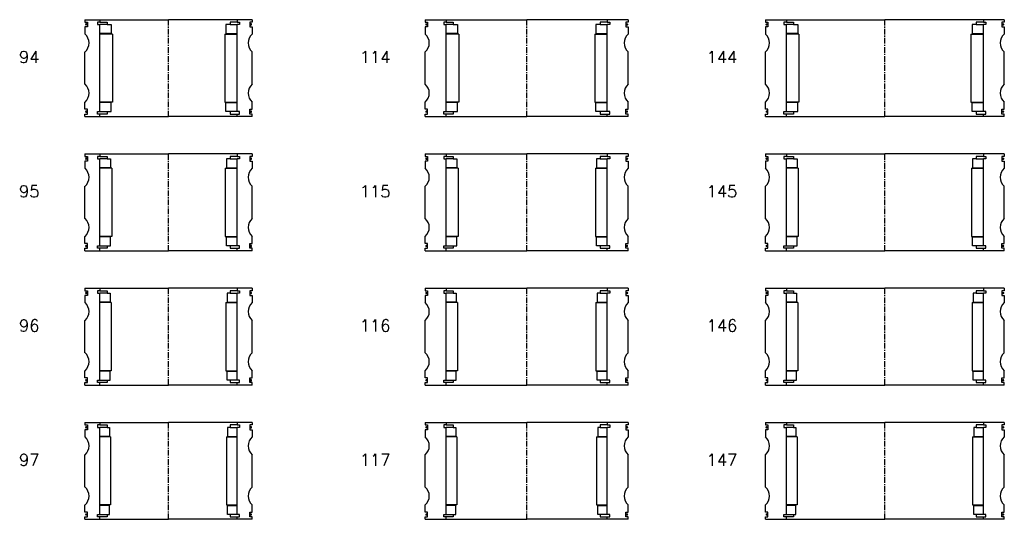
# Model space of a CAD drawing. Extents: x -2018 to 705, y -3434 to 10376.
# Tile 14 of 50: x -125 to 700, y -958 to -540. Entities that reach past the tile are written whole.
import ezdxf

# ---------------------------------------------------------------- set-up
doc = ezdxf.new("R2010")
doc.units = 0
doc.header["$LTSCALE"] = 0.15
doc.linetypes.add('CENTER', pattern=[50.8, 31.75, -6.35, 6.35, -6.35])
doc.layers.get('0').update_dxf_attribs({"linetype": 'CONTINUOUS'})
doc.layers.add('CENTER', color=9, linetype='CENTER')
doc.styles.add('ROMANS', font='romans')

# ---------------------------------------------------------------- blocks, each defined once
blk = doc.blocks.new('6S147210B')
for p, q in [((-100, 40.5), (-82.5, 40.5)), ((-100, 40.5), (-100, 38.5)), ((-100, 38.5), (-98, 38.5)), ((-98, 34.5), (-100, 34.5)), ((-100, 34.5), (-100, 28.5)), ((-98, 38.5), (-98, 34.5)), ((-82.5, 38.5), (-84.5, 38.5)), ((-84.5, 38.5), (-84.5, 36.5)), ((-84.5, 36.5), (-82.5, 36.5)), ((-82.5, 40.5), (0, 40.5)), ((-82.5, 40.5), (-82.5, 38.5)), ((-82.5, 38.5), (-76.5, 38.5)), ((-82.5, -36.5), (-82.5, 36.5)), ((-76.5, 36.5), (-82.5, 36.5)), ((-76.5, 38.5), (-76.5, 36.5)), ((-76.5, 36.5), (-74.5, 36.5)), ((-74.5, 36.5), (-74.5, 29)), ((82.5, 40.5), (0, 40.5)), ((76.5, 36.5), (74.5, 36.5)), ((74.5, 36.5), (74.5, 29)), ((82.5, 38.5), (76.5, 38.5)), ((76.5, 38.5), (76.5, 36.5)), ((76.5, 36.5), (82.5, 36.5)), ((82.5, 40.5), (82.5, 38.5)), ((100, 40.5), (82.5, 40.5)), ((82.5, 38.5), (84.5, 38.5)), ((84.5, 36.5), (82.5, 36.5)), ((82.5, -36.5), (82.5, 36.5)), ((84.5, 38.5), (84.5, 36.5)), ((100, 38.5), (98, 38.5)), ((98, 38.5), (98, 34.5)), ((98, 34.5), (100, 34.5)), ((100, 40.5), (100, 38.5)), ((100, 34.5), (100, 28.5)), ((-74.5, 29), (-82.5, 29)), ((-73.5, 28.5), (-82.5, 28.5)), ((-73.5, 28.5), (-73.5, -28.5)), ((73.5, 28.5), (73.5, -28.5)), ((73.5, 28.5), (82.5, 28.5)), ((74.5, 29), (82.5, 29)), ((-100, -13.5), (-100, 13.5)), ((100, -13.5), (100, 13.5)), ((-100, -34.5), (-100, -28.5)), ((-73.5, -28.5), (-82.5, -28.5)), ((-74.5, -29), (-82.5, -29)), ((-74.5, -36.5), (-74.5, -29)), ((73.5, -28.5), (82.5, -28.5)), ((74.5, -36.5), (74.5, -29)), ((74.5, -29), (82.5, -29)), ((100, -34.5), (100, -28.5)), ((-98, -34.5), (-100, -34.5)), ((-100, -40.5), (-100, -38.5)), ((-100, -38.5), (-98, -38.5)), ((-100, -40.5), (-82.5, -40.5)), ((-98, -38.5), (-98, -34.5)), ((-84.5, -38.5), (-84.5, -36.5)), ((-84.5, -36.5), (-82.5, -36.5)), ((-82.5, -38.5), (-84.5, -38.5)), ((-82.5, -36.5), (-76.5, -36.5)), ((-82.5, -40.5), (-82.5, -38.5)), ((-76.5, -38.5), (-82.5, -38.5)), ((-82.5, -40.5), (0, -40.5)), ((-76.5, -36.5), (-76.5, -38.5)), ((-76.5, -36.5), (-74.5, -36.5)), ((82.5, -40.5), (0, -40.5)), ((76.5, -36.5), (74.5, -36.5)), ((82.5, -36.5), (76.5, -36.5)), ((76.5, -36.5), (76.5, -38.5)), ((76.5, -38.5), (82.5, -38.5)), ((84.5, -36.5), (82.5, -36.5)), ((82.5, -40.5), (82.5, -38.5)), ((82.5, -38.5), (84.5, -38.5)), ((100, -40.5), (82.5, -40.5)), ((84.5, -38.5), (84.5, -36.5)), ((98, -38.5), (98, -34.5)), ((98, -34.5), (100, -34.5)), ((100, -38.5), (98, -38.5)), ((100, -40.5), (100, -38.5))]:
    blk.add_line(p, q)
at = {"const_width": 0.95}
for points in [[(-98.51, 36.54, -1), (-99.56, 36.54, -1)], [(98.51, 36.54, 1), (99.56, 36.54, 1)], [(-98.45, -36.52, -1), (-99.5, -36.52, -1)], [(98.45, -36.52, 1), (99.5, -36.52, 1)]]:
    blk.add_lwpolyline(points, format="xyb", close=True, dxfattribs=at)
for centre, start, end in [((-106.61, 21), 311.40962, 48.59038), ((106.61, 21), 131.40962, 228.59038), ((-106.61, -21), 311.40962, 48.59038), ((106.61, -21), 131.40962, 228.59038)]:
    blk.add_arc(centre, 10, start, end)
at = {"layer": 'CENTER'}
blk.add_line((0, -40.5), (0, 40.5), dxfattribs=at)
blk = doc.blocks.new('6S146210B')
for p, q in [((-100, 40.5), (-82.5, 40.5)), ((-100, 40.5), (-100, 38.5)), ((-100, 38.5), (-98, 38.5)), ((-98, 34.5), (-100, 34.5)), ((-100, 34.5), (-100, 28.5)), ((-98, 38.5), (-98, 34.5)), ((-82.5, 38.5), (-84.5, 38.5)), ((-84.5, 38.5), (-84.5, 36.5)), ((-84.5, 36.5), (-82.5, 36.5)), ((-82.5, 40.5), (0, 40.5)), ((-82.5, 40.5), (-82.5, 38.5)), ((-82.5, 38.5), (-76.5, 38.5)), ((-82.5, -36.5), (-82.5, 36.5)), ((-76.5, 36.5), (-82.5, 36.5)), ((-76.5, 38.5), (-76.5, 36.5)), ((-76.5, 36.5), (-74, 36.5)), ((-74, 36.5), (-74, 29)), ((82.5, 40.5), (0, 40.5)), ((76.5, 36.5), (74, 36.5)), ((74, 36.5), (74, 29)), ((82.5, 38.5), (76.5, 38.5)), ((76.5, 38.5), (76.5, 36.5)), ((76.5, 36.5), (82.5, 36.5)), ((82.5, 40.5), (82.5, 38.5)), ((100, 40.5), (82.5, 40.5)), ((82.5, 38.5), (84.5, 38.5)), ((84.5, 36.5), (82.5, 36.5)), ((82.5, -36.5), (82.5, 36.5)), ((84.5, 38.5), (84.5, 36.5)), ((100, 38.5), (98, 38.5)), ((98, 38.5), (98, 34.5)), ((98, 34.5), (100, 34.5)), ((100, 40.5), (100, 38.5)), ((100, 34.5), (100, 28.5)), ((-74, 29), (-82.5, 29)), ((-73, 28.5), (-82.5, 28.5)), ((-73, 28.5), (-73, -28.5)), ((73, 28.5), (73, -28.5)), ((73, 28.5), (82.5, 28.5)), ((74, 29), (82.5, 29)), ((-100, -13.5), (-100, 13.5)), ((100, -13.5), (100, 13.5)), ((-100, -34.5), (-100, -28.5)), ((-73, -28.5), (-82.5, -28.5)), ((-74, -29), (-82.5, -29)), ((-74, -36.5), (-74, -29)), ((73, -28.5), (82.5, -28.5)), ((74, -36.5), (74, -29)), ((74, -29), (82.5, -29)), ((100, -34.5), (100, -28.5)), ((-98, -34.5), (-100, -34.5)), ((-100, -40.5), (-100, -38.5)), ((-100, -38.5), (-98, -38.5)), ((-100, -40.5), (-82.5, -40.5)), ((-98, -38.5), (-98, -34.5)), ((-84.5, -38.5), (-84.5, -36.5)), ((-84.5, -36.5), (-82.5, -36.5)), ((-82.5, -38.5), (-84.5, -38.5)), ((-82.5, -36.5), (-76.5, -36.5)), ((-82.5, -40.5), (-82.5, -38.5)), ((-76.5, -38.5), (-82.5, -38.5)), ((-82.5, -40.5), (0, -40.5)), ((-76.5, -36.5), (-76.5, -38.5)), ((-76.5, -36.5), (-74, -36.5)), ((82.5, -40.5), (0, -40.5)), ((76.5, -36.5), (74, -36.5)), ((82.5, -36.5), (76.5, -36.5)), ((76.5, -36.5), (76.5, -38.5)), ((76.5, -38.5), (82.5, -38.5)), ((84.5, -36.5), (82.5, -36.5)), ((82.5, -40.5), (82.5, -38.5)), ((82.5, -38.5), (84.5, -38.5)), ((100, -40.5), (82.5, -40.5)), ((84.5, -38.5), (84.5, -36.5)), ((98, -38.5), (98, -34.5)), ((98, -34.5), (100, -34.5)), ((100, -38.5), (98, -38.5)), ((100, -40.5), (100, -38.5))]:
    blk.add_line(p, q)
at = {"const_width": 0.95}
for points in [[(-98.51, 36.54, -1), (-99.56, 36.54, -1)], [(98.51, 36.54, 1), (99.56, 36.54, 1)], [(-98.45, -36.52, -1), (-99.5, -36.52, -1)], [(98.45, -36.52, 1), (99.5, -36.52, 1)]]:
    blk.add_lwpolyline(points, format="xyb", close=True, dxfattribs=at)
for centre, start, end in [((-106.61, 21), 311.40962, 48.59038), ((106.61, 21), 131.40962, 228.59038), ((-106.61, -21), 311.40962, 48.59038), ((106.61, -21), 131.40962, 228.59038)]:
    blk.add_arc(centre, 10, start, end)
at = {"layer": 'CENTER'}
blk.add_line((0, -40.5), (0, 40.5), dxfattribs=at)
blk = doc.blocks.new('6S145210B')
for p, q in [((-100, 40.5), (-82.5, 40.5)), ((-100, 40.5), (-100, 38.5)), ((-100, 38.5), (-98, 38.5)), ((-98, 34.5), (-100, 34.5)), ((-100, 34.5), (-100, 28.5)), ((-98, 38.5), (-98, 34.5)), ((-82.5, 38.5), (-84.5, 38.5)), ((-84.5, 38.5), (-84.5, 36.5)), ((-84.5, 36.5), (-82.5, 36.5)), ((-82.5, 40.5), (0, 40.5)), ((-82.5, 40.5), (-82.5, 38.5)), ((-82.5, 38.5), (-76.5, 38.5)), ((-82.5, -36.5), (-82.5, 36.5)), ((-76.5, 36.5), (-82.5, 36.5)), ((-76.5, 38.5), (-76.5, 36.5)), ((-76.5, 36.5), (-73.5, 36.5)), ((-73.5, 36.5), (-73.5, 29)), ((82.5, 40.5), (0, 40.5)), ((76.5, 36.5), (73.5, 36.5)), ((73.5, 36.5), (73.5, 29)), ((82.5, 38.5), (76.5, 38.5)), ((76.5, 38.5), (76.5, 36.5)), ((76.5, 36.5), (82.5, 36.5)), ((82.5, 40.5), (82.5, 38.5)), ((100, 40.5), (82.5, 40.5)), ((82.5, 38.5), (84.5, 38.5)), ((84.5, 36.5), (82.5, 36.5)), ((82.5, -36.5), (82.5, 36.5)), ((84.5, 38.5), (84.5, 36.5)), ((100, 38.5), (98, 38.5)), ((98, 38.5), (98, 34.5)), ((98, 34.5), (100, 34.5)), ((100, 40.5), (100, 38.5)), ((100, 34.5), (100, 28.5)), ((-73.5, 29), (-82.5, 29)), ((-72.5, 28.5), (-82.5, 28.5)), ((-72.5, 28.5), (-72.5, -28.5)), ((72.5, 28.5), (72.5, -28.5)), ((72.5, 28.5), (82.5, 28.5)), ((73.5, 29), (82.5, 29)), ((-100, -13.5), (-100, 13.5)), ((100, -13.5), (100, 13.5)), ((-100, -34.5), (-100, -28.5)), ((-72.5, -28.5), (-82.5, -28.5)), ((-73.5, -29), (-82.5, -29)), ((-73.5, -36.5), (-73.5, -29)), ((72.5, -28.5), (82.5, -28.5)), ((73.5, -36.5), (73.5, -29)), ((73.5, -29), (82.5, -29)), ((100, -34.5), (100, -28.5)), ((-98, -34.5), (-100, -34.5)), ((-100, -40.5), (-100, -38.5)), ((-100, -38.5), (-98, -38.5)), ((-100, -40.5), (-82.5, -40.5)), ((-98, -38.5), (-98, -34.5)), ((-84.5, -38.5), (-84.5, -36.5)), ((-84.5, -36.5), (-82.5, -36.5)), ((-82.5, -38.5), (-84.5, -38.5)), ((-82.5, -36.5), (-76.5, -36.5)), ((-82.5, -40.5), (-82.5, -38.5)), ((-76.5, -38.5), (-82.5, -38.5)), ((-82.5, -40.5), (0, -40.5)), ((-76.5, -36.5), (-76.5, -38.5)), ((-76.5, -36.5), (-73.5, -36.5)), ((82.5, -40.5), (0, -40.5)), ((76.5, -36.5), (73.5, -36.5)), ((82.5, -36.5), (76.5, -36.5)), ((76.5, -36.5), (76.5, -38.5)), ((76.5, -38.5), (82.5, -38.5)), ((84.5, -36.5), (82.5, -36.5)), ((82.5, -40.5), (82.5, -38.5)), ((82.5, -38.5), (84.5, -38.5)), ((100, -40.5), (82.5, -40.5)), ((84.5, -38.5), (84.5, -36.5)), ((98, -38.5), (98, -34.5)), ((98, -34.5), (100, -34.5)), ((100, -38.5), (98, -38.5)), ((100, -40.5), (100, -38.5))]:
    blk.add_line(p, q)
at = {"const_width": 0.95}
for points in [[(-98.51, 36.54, -1), (-99.56, 36.54, -1)], [(98.51, 36.54, 1), (99.56, 36.54, 1)], [(-98.45, -36.52, -1), (-99.5, -36.52, -1)], [(98.45, -36.52, 1), (99.5, -36.52, 1)]]:
    blk.add_lwpolyline(points, format="xyb", close=True, dxfattribs=at)
for centre, start, end in [((-106.61, 21), 311.40962, 48.59038), ((106.61, 21), 131.40962, 228.59038), ((-106.61, -21), 311.40962, 48.59038), ((106.61, -21), 131.40962, 228.59038)]:
    blk.add_arc(centre, 10, start, end)
at = {"layer": 'CENTER'}
blk.add_line((0, -40.5), (0, 40.5), dxfattribs=at)
blk = doc.blocks.new('6S144210B')
for p, q in [((-100, 40.5), (-82.5, 40.5)), ((-100, 40.5), (-100, 38.5)), ((-100, 38.5), (-98, 38.5)), ((-98, 34.5), (-100, 34.5)), ((-100, 34.5), (-100, 28.5)), ((-98, 38.5), (-98, 34.5)), ((-82.5, 38.5), (-84.5, 38.5)), ((-84.5, 38.5), (-84.5, 36.5)), ((-84.5, 36.5), (-82.5, 36.5)), ((-82.5, 40.5), (0, 40.5)), ((-82.5, 40.5), (-82.5, 38.5)), ((-82.5, 38.5), (-76.5, 38.5)), ((-82.5, -36.5), (-82.5, 36.5)), ((-76.5, 36.5), (-82.5, 36.5)), ((-76.5, 38.5), (-76.5, 36.5)), ((-76.5, 36.5), (-73, 36.5)), ((-73, 36.5), (-73, 29)), ((82.5, 40.5), (0, 40.5)), ((76.5, 36.5), (73, 36.5)), ((73, 36.5), (73, 29)), ((82.5, 38.5), (76.5, 38.5)), ((76.5, 38.5), (76.5, 36.5)), ((76.5, 36.5), (82.5, 36.5)), ((82.5, 40.5), (82.5, 38.5)), ((100, 40.5), (82.5, 40.5)), ((82.5, 38.5), (84.5, 38.5)), ((84.5, 36.5), (82.5, 36.5)), ((82.5, -36.5), (82.5, 36.5)), ((84.5, 38.5), (84.5, 36.5)), ((100, 38.5), (98, 38.5)), ((98, 38.5), (98, 34.5)), ((98, 34.5), (100, 34.5)), ((100, 40.5), (100, 38.5)), ((100, 34.5), (100, 28.5)), ((-73, 29), (-82.5, 29)), ((-72, 28.5), (-82.5, 28.5)), ((-72, 28.5), (-72, -28.5)), ((72, 28.5), (72, -28.5)), ((72, 28.5), (82.5, 28.5)), ((73, 29), (82.5, 29)), ((-100, -13.5), (-100, 13.5)), ((100, -13.5), (100, 13.5)), ((-100, -34.5), (-100, -28.5)), ((-72, -28.5), (-82.5, -28.5)), ((-73, -29), (-82.5, -29)), ((-73, -36.5), (-73, -29)), ((72, -28.5), (82.5, -28.5)), ((73, -36.5), (73, -29)), ((73, -29), (82.5, -29)), ((100, -34.5), (100, -28.5)), ((-98, -34.5), (-100, -34.5)), ((-100, -40.5), (-100, -38.5)), ((-100, -38.5), (-98, -38.5)), ((-100, -40.5), (-82.5, -40.5)), ((-98, -38.5), (-98, -34.5)), ((-84.5, -38.5), (-84.5, -36.5)), ((-84.5, -36.5), (-82.5, -36.5)), ((-82.5, -38.5), (-84.5, -38.5)), ((-82.5, -36.5), (-76.5, -36.5)), ((-82.5, -40.5), (-82.5, -38.5)), ((-76.5, -38.5), (-82.5, -38.5)), ((-82.5, -40.5), (0, -40.5)), ((-76.5, -36.5), (-76.5, -38.5)), ((-76.5, -36.5), (-73, -36.5)), ((82.5, -40.5), (0, -40.5)), ((76.5, -36.5), (73, -36.5)), ((82.5, -36.5), (76.5, -36.5)), ((76.5, -36.5), (76.5, -38.5)), ((76.5, -38.5), (82.5, -38.5)), ((84.5, -36.5), (82.5, -36.5)), ((82.5, -40.5), (82.5, -38.5)), ((82.5, -38.5), (84.5, -38.5)), ((100, -40.5), (82.5, -40.5)), ((84.5, -38.5), (84.5, -36.5)), ((98, -38.5), (98, -34.5)), ((98, -34.5), (100, -34.5)), ((100, -38.5), (98, -38.5)), ((100, -40.5), (100, -38.5))]:
    blk.add_line(p, q)
at = {"const_width": 0.95}
for points in [[(-98.51, 36.54, -1), (-99.56, 36.54, -1)], [(98.51, 36.54, 1), (99.56, 36.54, 1)], [(-98.45, -36.52, -1), (-99.5, -36.52, -1)], [(98.45, -36.52, 1), (99.5, -36.52, 1)]]:
    blk.add_lwpolyline(points, format="xyb", close=True, dxfattribs=at)
for centre, start, end in [((-106.61, 21), 311.40962, 48.59038), ((106.61, 21), 131.40962, 228.59038), ((-106.61, -21), 311.40962, 48.59038), ((106.61, -21), 131.40962, 228.59038)]:
    blk.add_arc(centre, 10, start, end)
at = {"layer": 'CENTER'}
blk.add_line((0, -40.5), (0, 40.5), dxfattribs=at)
blk = doc.blocks.new('6S117180B')
for p, q in [((-85, 40.5), (-67.5, 40.5)), ((-85, 40.5), (-85, 38.5)), ((-85, 38.5), (-83, 38.5)), ((-83, 34.5), (-85, 34.5)), ((-85, 34.5), (-85, 28.5)), ((-83, 38.5), (-83, 34.5)), ((-67.5, 38.5), (-69.5, 38.5)), ((-69.5, 38.5), (-69.5, 36.5)), ((-69.5, 36.5), (-67.5, 36.5)), ((-67.5, 40.5), (0, 40.5)), ((-67.5, 40.5), (-67.5, 38.5)), ((-67.5, 38.5), (-61.5, 38.5)), ((-67.5, -36.5), (-67.5, 36.5)), ((-61.5, 36.5), (-67.5, 36.5)), ((-61.5, 38.5), (-61.5, 36.5)), ((-61.5, 36.5), (-59.5, 36.5)), ((-59.5, 36.5), (-59.5, 29)), ((67.5, 40.5), (0, 40.5)), ((61.5, 36.5), (59.5, 36.5)), ((59.5, 36.5), (59.5, 29)), ((67.5, 38.5), (61.5, 38.5)), ((61.5, 38.5), (61.5, 36.5)), ((61.5, 36.5), (67.5, 36.5)), ((67.5, 40.5), (67.5, 38.5)), ((85, 40.5), (67.5, 40.5)), ((67.5, 38.5), (69.5, 38.5)), ((69.5, 36.5), (67.5, 36.5)), ((67.5, -36.5), (67.5, 36.5)), ((69.5, 38.5), (69.5, 36.5)), ((85, 38.5), (83, 38.5)), ((83, 38.5), (83, 34.5)), ((83, 34.5), (85, 34.5)), ((85, 40.5), (85, 38.5)), ((85, 34.5), (85, 28.5)), ((-59.5, 29), (-67.5, 29)), ((-58.5, 28.5), (-67.5, 28.5)), ((-58.5, 28.5), (-58.5, -28.5)), ((58.5, 28.5), (58.5, -28.5)), ((58.5, 28.5), (67.5, 28.5)), ((59.5, 29), (67.5, 29)), ((-85, -13.5), (-85, 13.5)), ((85, -13.5), (85, 13.5)), ((-85, -34.5), (-85, -28.5)), ((-58.5, -28.5), (-67.5, -28.5)), ((-59.5, -29), (-67.5, -29)), ((-59.5, -36.5), (-59.5, -29)), ((58.5, -28.5), (67.5, -28.5)), ((59.5, -36.5), (59.5, -29)), ((59.5, -29), (67.5, -29)), ((85, -34.5), (85, -28.5)), ((-83, -34.5), (-85, -34.5)), ((-85, -40.5), (-85, -38.5)), ((-85, -38.5), (-83, -38.5)), ((-85, -40.5), (-67.5, -40.5)), ((-83, -38.5), (-83, -34.5)), ((-69.5, -38.5), (-69.5, -36.5)), ((-69.5, -36.5), (-67.5, -36.5)), ((-67.5, -38.5), (-69.5, -38.5)), ((-67.5, -36.5), (-61.5, -36.5)), ((-67.5, -40.5), (-67.5, -38.5)), ((-61.5, -38.5), (-67.5, -38.5)), ((-67.5, -40.5), (0, -40.5)), ((-61.5, -36.5), (-61.5, -38.5)), ((-61.5, -36.5), (-59.5, -36.5)), ((67.5, -40.5), (0, -40.5)), ((61.5, -36.5), (59.5, -36.5)), ((67.5, -36.5), (61.5, -36.5)), ((61.5, -36.5), (61.5, -38.5)), ((61.5, -38.5), (67.5, -38.5)), ((69.5, -36.5), (67.5, -36.5)), ((67.5, -40.5), (67.5, -38.5)), ((67.5, -38.5), (69.5, -38.5)), ((85, -40.5), (67.5, -40.5)), ((69.5, -38.5), (69.5, -36.5)), ((83, -38.5), (83, -34.5)), ((83, -34.5), (85, -34.5)), ((85, -38.5), (83, -38.5)), ((85, -40.5), (85, -38.5))]:
    blk.add_line(p, q)
at = {"const_width": 0.95}
for points in [[(-83.51, 36.54, -1), (-84.56, 36.54, -1)], [(83.51, 36.54, 1), (84.56, 36.54, 1)], [(-83.45, -36.52, -1), (-84.5, -36.52, -1)], [(83.45, -36.52, 1), (84.5, -36.52, 1)]]:
    blk.add_lwpolyline(points, format="xyb", close=True, dxfattribs=at)
for centre, start, end in [((-91.61, 21), 311.40962, 48.59038), ((91.61, 21), 131.40962, 228.59038), ((-91.61, -21), 311.40962, 48.59038), ((91.61, -21), 131.40962, 228.59038)]:
    blk.add_arc(centre, 10, start, end)
at = {"layer": 'CENTER'}
blk.add_line((0, -40.5), (0, 40.5), dxfattribs=at)
blk = doc.blocks.new('6S116180B')
for p, q in [((-85, 40.5), (-67.5, 40.5)), ((-85, 40.5), (-85, 38.5)), ((-85, 38.5), (-83, 38.5)), ((-83, 34.5), (-85, 34.5)), ((-85, 34.5), (-85, 28.5)), ((-83, 38.5), (-83, 34.5)), ((-67.5, 38.5), (-69.5, 38.5)), ((-69.5, 38.5), (-69.5, 36.5)), ((-69.5, 36.5), (-67.5, 36.5)), ((-67.5, 40.5), (0, 40.5)), ((-67.5, 40.5), (-67.5, 38.5)), ((-67.5, 38.5), (-61.5, 38.5)), ((-67.5, -36.5), (-67.5, 36.5)), ((-61.5, 36.5), (-67.5, 36.5)), ((-61.5, 38.5), (-61.5, 36.5)), ((-61.5, 36.5), (-59, 36.5)), ((-59, 36.5), (-59, 29)), ((67.5, 40.5), (0, 40.5)), ((61.5, 36.5), (59, 36.5)), ((59, 36.5), (59, 29)), ((67.5, 38.5), (61.5, 38.5)), ((61.5, 38.5), (61.5, 36.5)), ((61.5, 36.5), (67.5, 36.5)), ((67.5, 40.5), (67.5, 38.5)), ((85, 40.5), (67.5, 40.5)), ((67.5, 38.5), (69.5, 38.5)), ((69.5, 36.5), (67.5, 36.5)), ((67.5, -36.5), (67.5, 36.5)), ((69.5, 38.5), (69.5, 36.5)), ((85, 38.5), (83, 38.5)), ((83, 38.5), (83, 34.5)), ((83, 34.5), (85, 34.5)), ((85, 40.5), (85, 38.5)), ((85, 34.5), (85, 28.5)), ((-59, 29), (-67.5, 29)), ((-58, 28.5), (-67.5, 28.5)), ((-58, 28.5), (-58, -28.5)), ((58, 28.5), (58, -28.5)), ((58, 28.5), (67.5, 28.5)), ((59, 29), (67.5, 29)), ((-85, -13.5), (-85, 13.5)), ((85, -13.5), (85, 13.5)), ((-85, -34.5), (-85, -28.5)), ((-58, -28.5), (-67.5, -28.5)), ((-59, -29), (-67.5, -29)), ((-59, -36.5), (-59, -29)), ((58, -28.5), (67.5, -28.5)), ((59, -36.5), (59, -29)), ((59, -29), (67.5, -29)), ((85, -34.5), (85, -28.5)), ((-83, -34.5), (-85, -34.5)), ((-85, -40.5), (-85, -38.5)), ((-85, -38.5), (-83, -38.5)), ((-85, -40.5), (-67.5, -40.5)), ((-83, -38.5), (-83, -34.5)), ((-69.5, -38.5), (-69.5, -36.5)), ((-69.5, -36.5), (-67.5, -36.5)), ((-67.5, -38.5), (-69.5, -38.5)), ((-67.5, -36.5), (-61.5, -36.5)), ((-67.5, -40.5), (-67.5, -38.5)), ((-61.5, -38.5), (-67.5, -38.5)), ((-67.5, -40.5), (0, -40.5)), ((-61.5, -36.5), (-61.5, -38.5)), ((-61.5, -36.5), (-59, -36.5)), ((67.5, -40.5), (0, -40.5)), ((61.5, -36.5), (59, -36.5)), ((67.5, -36.5), (61.5, -36.5)), ((61.5, -36.5), (61.5, -38.5)), ((61.5, -38.5), (67.5, -38.5)), ((69.5, -36.5), (67.5, -36.5)), ((67.5, -40.5), (67.5, -38.5)), ((67.5, -38.5), (69.5, -38.5)), ((85, -40.5), (67.5, -40.5)), ((69.5, -38.5), (69.5, -36.5)), ((83, -38.5), (83, -34.5)), ((83, -34.5), (85, -34.5)), ((85, -38.5), (83, -38.5)), ((85, -40.5), (85, -38.5))]:
    blk.add_line(p, q)
at = {"const_width": 0.95}
for points in [[(-83.51, 36.54, -1), (-84.56, 36.54, -1)], [(83.51, 36.54, 1), (84.56, 36.54, 1)], [(-83.45, -36.52, -1), (-84.5, -36.52, -1)], [(83.45, -36.52, 1), (84.5, -36.52, 1)]]:
    blk.add_lwpolyline(points, format="xyb", close=True, dxfattribs=at)
for centre, start, end in [((-91.61, 21), 311.40962, 48.59038), ((91.61, 21), 131.40962, 228.59038), ((-91.61, -21), 311.40962, 48.59038), ((91.61, -21), 131.40962, 228.59038)]:
    blk.add_arc(centre, 10, start, end)
at = {"layer": 'CENTER'}
blk.add_line((0, -40.5), (0, 40.5), dxfattribs=at)
blk = doc.blocks.new('6S115180B')
for p, q in [((-85, 40.5), (-67.5, 40.5)), ((-85, 40.5), (-85, 38.5)), ((-85, 38.5), (-83, 38.5)), ((-83, 34.5), (-85, 34.5)), ((-85, 34.5), (-85, 28.5)), ((-83, 38.5), (-83, 34.5)), ((-67.5, 38.5), (-69.5, 38.5)), ((-69.5, 38.5), (-69.5, 36.5)), ((-69.5, 36.5), (-67.5, 36.5)), ((-67.5, 40.5), (0, 40.5)), ((-67.5, 40.5), (-67.5, 38.5)), ((-67.5, 38.5), (-61.5, 38.5)), ((-67.5, -36.5), (-67.5, 36.5)), ((-61.5, 36.5), (-67.5, 36.5)), ((-61.5, 38.5), (-61.5, 36.5)), ((-61.5, 36.5), (-58.5, 36.5)), ((-58.5, 36.5), (-58.5, 29)), ((67.5, 40.5), (0, 40.5)), ((61.5, 36.5), (58.5, 36.5)), ((58.5, 36.5), (58.5, 29)), ((67.5, 38.5), (61.5, 38.5)), ((61.5, 38.5), (61.5, 36.5)), ((61.5, 36.5), (67.5, 36.5)), ((67.5, 40.5), (67.5, 38.5)), ((85, 40.5), (67.5, 40.5)), ((67.5, 38.5), (69.5, 38.5)), ((69.5, 36.5), (67.5, 36.5)), ((67.5, -36.5), (67.5, 36.5)), ((69.5, 38.5), (69.5, 36.5)), ((85, 38.5), (83, 38.5)), ((83, 38.5), (83, 34.5)), ((83, 34.5), (85, 34.5)), ((85, 40.5), (85, 38.5)), ((85, 34.5), (85, 28.5)), ((-58.5, 29), (-67.5, 29)), ((-57.5, 28.5), (-67.5, 28.5)), ((-57.5, 28.5), (-57.5, -28.5)), ((57.5, 28.5), (57.5, -28.5)), ((57.5, 28.5), (67.5, 28.5)), ((58.5, 29), (67.5, 29)), ((-85, -13.5), (-85, 13.5)), ((85, -13.5), (85, 13.5)), ((-85, -34.5), (-85, -28.5)), ((-57.5, -28.5), (-67.5, -28.5)), ((-58.5, -29), (-67.5, -29)), ((-58.5, -36.5), (-58.5, -29)), ((57.5, -28.5), (67.5, -28.5)), ((58.5, -36.5), (58.5, -29)), ((58.5, -29), (67.5, -29)), ((85, -34.5), (85, -28.5)), ((-83, -34.5), (-85, -34.5)), ((-85, -40.5), (-85, -38.5)), ((-85, -38.5), (-83, -38.5)), ((-85, -40.5), (-67.5, -40.5)), ((-83, -38.5), (-83, -34.5)), ((-69.5, -38.5), (-69.5, -36.5)), ((-69.5, -36.5), (-67.5, -36.5)), ((-67.5, -38.5), (-69.5, -38.5)), ((-67.5, -36.5), (-61.5, -36.5)), ((-67.5, -40.5), (-67.5, -38.5)), ((-61.5, -38.5), (-67.5, -38.5)), ((-67.5, -40.5), (0, -40.5)), ((-61.5, -36.5), (-61.5, -38.5)), ((-61.5, -36.5), (-58.5, -36.5)), ((67.5, -40.5), (0, -40.5)), ((61.5, -36.5), (58.5, -36.5)), ((67.5, -36.5), (61.5, -36.5)), ((61.5, -36.5), (61.5, -38.5)), ((61.5, -38.5), (67.5, -38.5)), ((69.5, -36.5), (67.5, -36.5)), ((67.5, -40.5), (67.5, -38.5)), ((67.5, -38.5), (69.5, -38.5)), ((85, -40.5), (67.5, -40.5)), ((69.5, -38.5), (69.5, -36.5)), ((83, -38.5), (83, -34.5)), ((83, -34.5), (85, -34.5)), ((85, -38.5), (83, -38.5)), ((85, -40.5), (85, -38.5))]:
    blk.add_line(p, q)
at = {"const_width": 0.95}
for points in [[(-83.51, 36.54, -1), (-84.56, 36.54, -1)], [(83.51, 36.54, 1), (84.56, 36.54, 1)], [(-83.45, -36.52, -1), (-84.5, -36.52, -1)], [(83.45, -36.52, 1), (84.5, -36.52, 1)]]:
    blk.add_lwpolyline(points, format="xyb", close=True, dxfattribs=at)
for centre, start, end in [((-91.61, 21), 311.40962, 48.59038), ((91.61, 21), 131.40962, 228.59038), ((-91.61, -21), 311.40962, 48.59038), ((91.61, -21), 131.40962, 228.59038)]:
    blk.add_arc(centre, 10, start, end)
at = {"layer": 'CENTER'}
blk.add_line((0, -40.5), (0, 40.5), dxfattribs=at)
blk = doc.blocks.new('6S114180B')
for p, q in [((-85, 40.5), (-67.5, 40.5)), ((-85, 40.5), (-85, 38.5)), ((-85, 38.5), (-83, 38.5)), ((-83, 34.5), (-85, 34.5)), ((-85, 34.5), (-85, 28.5)), ((-83, 38.5), (-83, 34.5)), ((-67.5, 38.5), (-69.5, 38.5)), ((-69.5, 38.5), (-69.5, 36.5)), ((-69.5, 36.5), (-67.5, 36.5)), ((-67.5, 40.5), (0, 40.5)), ((-67.5, 40.5), (-67.5, 38.5)), ((-67.5, 38.5), (-61.5, 38.5)), ((-67.5, -36.5), (-67.5, 36.5)), ((-61.5, 36.5), (-67.5, 36.5)), ((-61.5, 38.5), (-61.5, 36.5)), ((-61.5, 36.5), (-58, 36.5)), ((-58, 36.5), (-58, 29)), ((67.5, 40.5), (0, 40.5)), ((61.5, 36.5), (58, 36.5)), ((58, 36.5), (58, 29)), ((67.5, 38.5), (61.5, 38.5)), ((61.5, 38.5), (61.5, 36.5)), ((61.5, 36.5), (67.5, 36.5)), ((67.5, 40.5), (67.5, 38.5)), ((85, 40.5), (67.5, 40.5)), ((67.5, 38.5), (69.5, 38.5)), ((69.5, 36.5), (67.5, 36.5)), ((67.5, -36.5), (67.5, 36.5)), ((69.5, 38.5), (69.5, 36.5)), ((85, 38.5), (83, 38.5)), ((83, 38.5), (83, 34.5)), ((83, 34.5), (85, 34.5)), ((85, 40.5), (85, 38.5)), ((85, 34.5), (85, 28.5)), ((-58, 29), (-67.5, 29)), ((-57, 28.5), (-67.5, 28.5)), ((-57, 28.5), (-57, -28.5)), ((57, 28.5), (57, -28.5)), ((57, 28.5), (67.5, 28.5)), ((58, 29), (67.5, 29)), ((-85, -13.5), (-85, 13.5)), ((85, -13.5), (85, 13.5)), ((-85, -34.5), (-85, -28.5)), ((-57, -28.5), (-67.5, -28.5)), ((-58, -29), (-67.5, -29)), ((-58, -36.5), (-58, -29)), ((57, -28.5), (67.5, -28.5)), ((58, -36.5), (58, -29)), ((58, -29), (67.5, -29)), ((85, -34.5), (85, -28.5)), ((-83, -34.5), (-85, -34.5)), ((-85, -40.5), (-85, -38.5)), ((-85, -38.5), (-83, -38.5)), ((-85, -40.5), (-67.5, -40.5)), ((-83, -38.5), (-83, -34.5)), ((-69.5, -38.5), (-69.5, -36.5)), ((-69.5, -36.5), (-67.5, -36.5)), ((-67.5, -38.5), (-69.5, -38.5)), ((-67.5, -36.5), (-61.5, -36.5)), ((-67.5, -40.5), (-67.5, -38.5)), ((-61.5, -38.5), (-67.5, -38.5)), ((-67.5, -40.5), (0, -40.5)), ((-61.5, -36.5), (-61.5, -38.5)), ((-61.5, -36.5), (-58, -36.5)), ((67.5, -40.5), (0, -40.5)), ((61.5, -36.5), (58, -36.5)), ((67.5, -36.5), (61.5, -36.5)), ((61.5, -36.5), (61.5, -38.5)), ((61.5, -38.5), (67.5, -38.5)), ((69.5, -36.5), (67.5, -36.5)), ((67.5, -40.5), (67.5, -38.5)), ((67.5, -38.5), (69.5, -38.5)), ((85, -40.5), (67.5, -40.5)), ((69.5, -38.5), (69.5, -36.5)), ((83, -38.5), (83, -34.5)), ((83, -34.5), (85, -34.5)), ((85, -38.5), (83, -38.5)), ((85, -40.5), (85, -38.5))]:
    blk.add_line(p, q)
at = {"const_width": 0.95}
for points in [[(-83.51, 36.54, -1), (-84.56, 36.54, -1)], [(83.51, 36.54, 1), (84.56, 36.54, 1)], [(-83.45, -36.52, -1), (-84.5, -36.52, -1)], [(83.45, -36.52, 1), (84.5, -36.52, 1)]]:
    blk.add_lwpolyline(points, format="xyb", close=True, dxfattribs=at)
for centre, start, end in [((-91.61, 21), 311.40962, 48.59038), ((91.61, 21), 131.40962, 228.59038), ((-91.61, -21), 311.40962, 48.59038), ((91.61, -21), 131.40962, 228.59038)]:
    blk.add_arc(centre, 10, start, end)
at = {"layer": 'CENTER'}
blk.add_line((0, -40.5), (0, 40.5), dxfattribs=at)
blk = doc.blocks.new('6S097150B')
for p, q in [((-70, 40.5), (-57.5, 40.5)), ((-70, 40.5), (-70, 38.5)), ((-70, 38.5), (-68, 38.5)), ((-68, 34.5), (-70, 34.5)), ((-70, 34.5), (-70, 28.5)), ((-68, 38.5), (-68, 34.5)), ((-57.5, 38.5), (-59.5, 38.5)), ((-59.5, 38.5), (-59.5, 36.5)), ((-59.5, 36.5), (-57.5, 36.5)), ((-57.5, 40.5), (0, 40.5)), ((-57.5, 40.5), (-57.5, 38.5)), ((-57.5, 38.5), (-51.5, 38.5)), ((-57.5, -36.5), (-57.5, 36.5)), ((-51.5, 36.5), (-57.5, 36.5)), ((-51.5, 38.5), (-51.5, 36.5)), ((-51.5, 36.5), (-49.5, 36.5)), ((-49.5, 36.5), (-49.5, 29)), ((57.5, 40.5), (0, 40.5)), ((51.5, 36.5), (49.5, 36.5)), ((49.5, 36.5), (49.5, 29)), ((57.5, 38.5), (51.5, 38.5)), ((51.5, 38.5), (51.5, 36.5)), ((51.5, 36.5), (57.5, 36.5)), ((57.5, 40.5), (57.5, 38.5)), ((70, 40.5), (57.5, 40.5)), ((57.5, 38.5), (59.5, 38.5)), ((59.5, 36.5), (57.5, 36.5)), ((57.5, -36.5), (57.5, 36.5)), ((59.5, 38.5), (59.5, 36.5)), ((70, 38.5), (68, 38.5)), ((68, 38.5), (68, 34.5)), ((68, 34.5), (70, 34.5)), ((70, 40.5), (70, 38.5)), ((70, 34.5), (70, 28.5)), ((-49.5, 29), (-57.5, 29)), ((-48.5, 28.5), (-57.5, 28.5)), ((-48.5, 28.5), (-48.5, -28.5)), ((48.5, 28.5), (48.5, -28.5)), ((48.5, 28.5), (57.5, 28.5)), ((49.5, 29), (57.5, 29)), ((-70, -13.5), (-70, 13.5)), ((70, -13.5), (70, 13.5)), ((-70, -34.5), (-70, -28.5)), ((-48.5, -28.5), (-57.5, -28.5)), ((-49.5, -29), (-57.5, -29)), ((-49.5, -36.5), (-49.5, -29)), ((48.5, -28.5), (57.5, -28.5)), ((49.5, -36.5), (49.5, -29)), ((49.5, -29), (57.5, -29)), ((70, -34.5), (70, -28.5)), ((-68, -34.5), (-70, -34.5)), ((-70, -40.5), (-70, -38.5)), ((-70, -38.5), (-68, -38.5)), ((-70, -40.5), (-57.5, -40.5)), ((-68, -38.5), (-68, -34.5)), ((-59.5, -38.5), (-59.5, -36.5)), ((-59.5, -36.5), (-57.5, -36.5)), ((-57.5, -38.5), (-59.5, -38.5)), ((-57.5, -36.5), (-51.5, -36.5)), ((-57.5, -40.5), (-57.5, -38.5)), ((-51.5, -38.5), (-57.5, -38.5)), ((-57.5, -40.5), (0, -40.5)), ((-51.5, -36.5), (-51.5, -38.5)), ((-51.5, -36.5), (-49.5, -36.5)), ((57.5, -40.5), (0, -40.5)), ((51.5, -36.5), (49.5, -36.5)), ((57.5, -36.5), (51.5, -36.5)), ((51.5, -36.5), (51.5, -38.5)), ((51.5, -38.5), (57.5, -38.5)), ((59.5, -36.5), (57.5, -36.5)), ((57.5, -40.5), (57.5, -38.5)), ((57.5, -38.5), (59.5, -38.5)), ((70, -40.5), (57.5, -40.5)), ((59.5, -38.5), (59.5, -36.5)), ((68, -38.5), (68, -34.5)), ((68, -34.5), (70, -34.5)), ((70, -38.5), (68, -38.5)), ((70, -40.5), (70, -38.5))]:
    blk.add_line(p, q)
for centre, radius, start, end in [((-69.04, 36.54), 0.525, 0, 180), ((-69.04, 36.54), 0.525, 180, 0), ((69.04, 36.54), 0.525, 0, 180), ((69.04, 36.54), 0.525, 180, 0), ((-76.61, 21), 10, 311.40962, 48.59038), ((76.61, 21), 10, 131.40962, 228.59038), ((-76.61, -21), 10, 311.40962, 48.59038), ((76.61, -21), 10, 131.40962, 228.59038), ((-68.98, -36.52), 0.525, 0, 180), ((-68.98, -36.52), 0.525, 180, 0), ((68.98, -36.52), 0.525, 0, 180), ((68.98, -36.52), 0.525, 180, 0)]:
    blk.add_arc(centre, radius, start, end)
at = {"layer": 'CENTER'}
blk.add_line((0, -40.5), (0, 40.5), dxfattribs=at)
blk = doc.blocks.new('6S096150B')
for p, q in [((-70, 40.5), (-57.5, 40.5)), ((-70, 40.5), (-70, 38.5)), ((-70, 38.5), (-68, 38.5)), ((-68, 34.5), (-70, 34.5)), ((-70, 34.5), (-70, 28.5)), ((-68, 38.5), (-68, 34.5)), ((-57.5, 38.5), (-59.5, 38.5)), ((-59.5, 38.5), (-59.5, 36.5)), ((-59.5, 36.5), (-57.5, 36.5)), ((-57.5, 40.5), (0, 40.5)), ((-57.5, 40.5), (-57.5, 38.5)), ((-57.5, 38.5), (-51.5, 38.5)), ((-57.5, -36.5), (-57.5, 36.5)), ((-51.5, 36.5), (-57.5, 36.5)), ((-51.5, 38.5), (-51.5, 36.5)), ((-51.5, 36.5), (-49, 36.5)), ((-49, 36.5), (-49, 29)), ((57.5, 40.5), (0, 40.5)), ((51.5, 36.5), (49, 36.5)), ((49, 36.5), (49, 29)), ((57.5, 38.5), (51.5, 38.5)), ((51.5, 38.5), (51.5, 36.5)), ((51.5, 36.5), (57.5, 36.5)), ((57.5, 40.5), (57.5, 38.5)), ((70, 40.5), (57.5, 40.5)), ((57.5, 38.5), (59.5, 38.5)), ((59.5, 36.5), (57.5, 36.5)), ((57.5, -36.5), (57.5, 36.5)), ((59.5, 38.5), (59.5, 36.5)), ((70, 38.5), (68, 38.5)), ((68, 38.5), (68, 34.5)), ((68, 34.5), (70, 34.5)), ((70, 40.5), (70, 38.5)), ((70, 34.5), (70, 28.5)), ((-49, 29), (-57.5, 29)), ((-48, 28.5), (-57.5, 28.5)), ((-48, 28.5), (-48, -28.5)), ((48, 28.5), (48, -28.5)), ((48, 28.5), (57.5, 28.5)), ((49, 29), (57.5, 29)), ((-70, -13.5), (-70, 13.5)), ((70, -13.5), (70, 13.5)), ((-70, -34.5), (-70, -28.5)), ((-48, -28.5), (-57.5, -28.5)), ((-49, -29), (-57.5, -29)), ((-49, -36.5), (-49, -29)), ((48, -28.5), (57.5, -28.5)), ((49, -36.5), (49, -29)), ((49, -29), (57.5, -29)), ((70, -34.5), (70, -28.5)), ((-68, -34.5), (-70, -34.5)), ((-70, -40.5), (-70, -38.5)), ((-70, -38.5), (-68, -38.5)), ((-70, -40.5), (-57.5, -40.5)), ((-68, -38.5), (-68, -34.5)), ((-59.5, -38.5), (-59.5, -36.5)), ((-59.5, -36.5), (-57.5, -36.5)), ((-57.5, -38.5), (-59.5, -38.5)), ((-57.5, -36.5), (-51.5, -36.5)), ((-57.5, -40.5), (-57.5, -38.5)), ((-51.5, -38.5), (-57.5, -38.5)), ((-57.5, -40.5), (0, -40.5)), ((-51.5, -36.5), (-51.5, -38.5)), ((-51.5, -36.5), (-49, -36.5)), ((57.5, -40.5), (0, -40.5)), ((51.5, -36.5), (49, -36.5)), ((57.5, -36.5), (51.5, -36.5)), ((51.5, -36.5), (51.5, -38.5)), ((51.5, -38.5), (57.5, -38.5)), ((59.5, -36.5), (57.5, -36.5)), ((57.5, -40.5), (57.5, -38.5)), ((57.5, -38.5), (59.5, -38.5)), ((70, -40.5), (57.5, -40.5)), ((59.5, -38.5), (59.5, -36.5)), ((68, -38.5), (68, -34.5)), ((68, -34.5), (70, -34.5)), ((70, -38.5), (68, -38.5)), ((70, -40.5), (70, -38.5))]:
    blk.add_line(p, q)
for centre, radius, start, end in [((-69.04, 36.54), 0.525, 0, 180), ((-69.04, 36.54), 0.525, 180, 0), ((69.04, 36.54), 0.525, 0, 180), ((69.04, 36.54), 0.525, 180, 0), ((-76.61, 21), 10, 311.40962, 48.59038), ((76.61, 21), 10, 131.40962, 228.59038), ((-76.61, -21), 10, 311.40962, 48.59038), ((76.61, -21), 10, 131.40962, 228.59038), ((-68.98, -36.52), 0.525, 0, 180), ((-68.98, -36.52), 0.525, 180, 0), ((68.98, -36.52), 0.525, 0, 180), ((68.98, -36.52), 0.525, 180, 0)]:
    blk.add_arc(centre, radius, start, end)
at = {"layer": 'CENTER'}
blk.add_line((0, -40.5), (0, 40.5), dxfattribs=at)
blk = doc.blocks.new('6S095150B')
for p, q in [((-70, 40.5), (-57.5, 40.5)), ((-70, 40.5), (-70, 38.5)), ((-70, 38.5), (-68, 38.5)), ((-68, 34.5), (-70, 34.5)), ((-70, 34.5), (-70, 28.5)), ((-68, 38.5), (-68, 34.5)), ((-57.5, 38.5), (-59.5, 38.5)), ((-59.5, 38.5), (-59.5, 36.5)), ((-59.5, 36.5), (-57.5, 36.5)), ((-57.5, 40.5), (0, 40.5)), ((-57.5, 40.5), (-57.5, 38.5)), ((-57.5, 38.5), (-51.5, 38.5)), ((-57.5, -36.5), (-57.5, 36.5)), ((-51.5, 36.5), (-57.5, 36.5)), ((-51.5, 38.5), (-51.5, 36.5)), ((-51.5, 36.5), (-48.5, 36.5)), ((-48.5, 36.5), (-48.5, 29)), ((57.5, 40.5), (0, 40.5)), ((51.5, 36.5), (48.5, 36.5)), ((48.5, 36.5), (48.5, 29)), ((57.5, 38.5), (51.5, 38.5)), ((51.5, 38.5), (51.5, 36.5)), ((51.5, 36.5), (57.5, 36.5)), ((57.5, 40.5), (57.5, 38.5)), ((70, 40.5), (57.5, 40.5)), ((57.5, 38.5), (59.5, 38.5)), ((59.5, 36.5), (57.5, 36.5)), ((57.5, -36.5), (57.5, 36.5)), ((59.5, 38.5), (59.5, 36.5)), ((70, 38.5), (68, 38.5)), ((68, 38.5), (68, 34.5)), ((68, 34.5), (70, 34.5)), ((70, 40.5), (70, 38.5)), ((70, 34.5), (70, 28.5)), ((-48.5, 29), (-57.5, 29)), ((-47.5, 28.5), (-57.5, 28.5)), ((-47.5, 28.5), (-47.5, -28.5)), ((47.5, 28.5), (47.5, -28.5)), ((47.5, 28.5), (57.5, 28.5)), ((48.5, 29), (57.5, 29)), ((-70, -13.5), (-70, 13.5)), ((70, -13.5), (70, 13.5)), ((-70, -34.5), (-70, -28.5)), ((-47.5, -28.5), (-57.5, -28.5)), ((-48.5, -29), (-57.5, -29)), ((-48.5, -36.5), (-48.5, -29)), ((47.5, -28.5), (57.5, -28.5)), ((48.5, -36.5), (48.5, -29)), ((48.5, -29), (57.5, -29)), ((70, -34.5), (70, -28.5)), ((-68, -34.5), (-70, -34.5)), ((-70, -40.5), (-70, -38.5)), ((-70, -38.5), (-68, -38.5)), ((-70, -40.5), (-57.5, -40.5)), ((-68, -38.5), (-68, -34.5)), ((-59.5, -38.5), (-59.5, -36.5)), ((-59.5, -36.5), (-57.5, -36.5)), ((-57.5, -38.5), (-59.5, -38.5)), ((-57.5, -36.5), (-51.5, -36.5)), ((-57.5, -40.5), (-57.5, -38.5)), ((-51.5, -38.5), (-57.5, -38.5)), ((-57.5, -40.5), (0, -40.5)), ((-51.5, -36.5), (-51.5, -38.5)), ((-51.5, -36.5), (-48.5, -36.5)), ((57.5, -40.5), (0, -40.5)), ((51.5, -36.5), (48.5, -36.5)), ((57.5, -36.5), (51.5, -36.5)), ((51.5, -36.5), (51.5, -38.5)), ((51.5, -38.5), (57.5, -38.5)), ((59.5, -36.5), (57.5, -36.5)), ((57.5, -40.5), (57.5, -38.5)), ((57.5, -38.5), (59.5, -38.5)), ((70, -40.5), (57.5, -40.5)), ((59.5, -38.5), (59.5, -36.5)), ((68, -38.5), (68, -34.5)), ((68, -34.5), (70, -34.5)), ((70, -38.5), (68, -38.5)), ((70, -40.5), (70, -38.5))]:
    blk.add_line(p, q)
for centre, radius, start, end in [((-69.04, 36.54), 0.525, 0, 180), ((-69.04, 36.54), 0.525, 180, 0), ((69.04, 36.54), 0.525, 0, 180), ((69.04, 36.54), 0.525, 180, 0), ((-76.61, 21), 10, 311.40962, 48.59038), ((76.61, 21), 10, 131.40962, 228.59038), ((-76.61, -21), 10, 311.40962, 48.59038), ((76.61, -21), 10, 131.40962, 228.59038), ((-68.98, -36.52), 0.525, 0, 180), ((-68.98, -36.52), 0.525, 180, 0), ((68.98, -36.52), 0.525, 0, 180), ((68.98, -36.52), 0.525, 180, 0)]:
    blk.add_arc(centre, radius, start, end)
at = {"layer": 'CENTER'}
blk.add_line((0, -40.5), (0, 40.5), dxfattribs=at)
blk = doc.blocks.new('6S094150B')
for p, q in [((-70, 40.5), (-57.5, 40.5)), ((-70, 40.5), (-70, 38.5)), ((-70, 38.5), (-68, 38.5)), ((-68, 34.5), (-70, 34.5)), ((-70, 34.5), (-70, 28.5)), ((-68, 38.5), (-68, 34.5)), ((-57.5, 38.5), (-59.5, 38.5)), ((-59.5, 38.5), (-59.5, 36.5)), ((-59.5, 36.5), (-57.5, 36.5)), ((-57.5, 40.5), (0, 40.5)), ((-57.5, 40.5), (-57.5, 38.5)), ((-57.5, 38.5), (-51.5, 38.5)), ((-57.5, -36.5), (-57.5, 36.5)), ((-51.5, 36.5), (-57.5, 36.5)), ((-51.5, 38.5), (-51.5, 36.5)), ((-51.5, 36.5), (-48, 36.5)), ((-48, 36.5), (-48, 29)), ((57.5, 40.5), (0, 40.5)), ((51.5, 36.5), (48, 36.5)), ((48, 36.5), (48, 29)), ((57.5, 38.5), (51.5, 38.5)), ((51.5, 38.5), (51.5, 36.5)), ((51.5, 36.5), (57.5, 36.5)), ((57.5, 40.5), (57.5, 38.5)), ((70, 40.5), (57.5, 40.5)), ((57.5, 38.5), (59.5, 38.5)), ((59.5, 36.5), (57.5, 36.5)), ((57.5, -36.5), (57.5, 36.5)), ((59.5, 38.5), (59.5, 36.5)), ((70, 38.5), (68, 38.5)), ((68, 38.5), (68, 34.5)), ((68, 34.5), (70, 34.5)), ((70, 40.5), (70, 38.5)), ((70, 34.5), (70, 28.5)), ((-48, 29), (-57.5, 29)), ((-47, 28.5), (-57.5, 28.5)), ((-47, 28.5), (-47, -28.5)), ((47, 28.5), (47, -28.5)), ((47, 28.5), (57.5, 28.5)), ((48, 29), (57.5, 29)), ((-70, -13.5), (-70, 13.5)), ((70, -13.5), (70, 13.5)), ((-70, -34.5), (-70, -28.5)), ((-47, -28.5), (-57.5, -28.5)), ((-48, -29), (-57.5, -29)), ((-48, -36.5), (-48, -29)), ((47, -28.5), (57.5, -28.5)), ((48, -36.5), (48, -29)), ((48, -29), (57.5, -29)), ((70, -34.5), (70, -28.5)), ((-68, -34.5), (-70, -34.5)), ((-70, -40.5), (-70, -38.5)), ((-70, -38.5), (-68, -38.5)), ((-70, -40.5), (-57.5, -40.5)), ((-68, -38.5), (-68, -34.5)), ((-59.5, -38.5), (-59.5, -36.5)), ((-59.5, -36.5), (-57.5, -36.5)), ((-57.5, -38.5), (-59.5, -38.5)), ((-57.5, -36.5), (-51.5, -36.5)), ((-57.5, -40.5), (-57.5, -38.5)), ((-51.5, -38.5), (-57.5, -38.5)), ((-57.5, -40.5), (0, -40.5)), ((-51.5, -36.5), (-51.5, -38.5)), ((-51.5, -36.5), (-48, -36.5)), ((57.5, -40.5), (0, -40.5)), ((51.5, -36.5), (48, -36.5)), ((57.5, -36.5), (51.5, -36.5)), ((51.5, -36.5), (51.5, -38.5)), ((51.5, -38.5), (57.5, -38.5)), ((59.5, -36.5), (57.5, -36.5)), ((57.5, -40.5), (57.5, -38.5)), ((57.5, -38.5), (59.5, -38.5)), ((70, -40.5), (57.5, -40.5)), ((59.5, -38.5), (59.5, -36.5)), ((68, -38.5), (68, -34.5)), ((68, -34.5), (70, -34.5)), ((70, -38.5), (68, -38.5)), ((70, -40.5), (70, -38.5))]:
    blk.add_line(p, q)
for centre, radius, start, end in [((-69.04, 36.54), 0.525, 0, 180), ((-69.04, 36.54), 0.525, 180, 0), ((69.04, 36.54), 0.525, 0, 180), ((69.04, 36.54), 0.525, 180, 0), ((-76.61, 21), 10, 311.40962, 48.59038), ((76.61, 21), 10, 131.40962, 228.59038), ((-76.61, -21), 10, 311.40962, 48.59038), ((76.61, -21), 10, 131.40962, 228.59038), ((-68.98, -36.52), 0.525, 0, 180), ((-68.98, -36.52), 0.525, 180, 0), ((68.98, -36.52), 0.525, 0, 180), ((68.98, -36.52), 0.525, 180, 0)]:
    blk.add_arc(centre, radius, start, end)
at = {"layer": 'CENTER'}
blk.add_line((0, -40.5), (0, 40.5), dxfattribs=at)

msp = doc.modelspace()

# ---------------------------------------------------------------- block references
for name, p in [('6S094150B', (0, -580.5)), ('6S114180B', (300, -580.5)), ('6S144210B', (600, -580.5)), ('6S095150B', (0, -693)), ('6S115180B', (300, -693)), ('6S145210B', (600, -693)), ('6S096150B', (0, -805.5)), ('6S116180B', (300, -805.5)), ('6S146210B', (600, -805.5)), ('6S097150B', (0, -918)), ('6S117180B', (300, -918)), ('6S147210B', (600, -918))]:
    msp.add_blockref(name, p)

# ---------------------------------------------------------------- texts
at = {"style": 'ROMANS'}
for s, p in [('94', (-125.3, -576.26)), ('114', (160.17, -576.26)), ('144', (450.66, -576.26)), ('95', (-125.3, -688.76)), ('115', (160.17, -688.76)), ('145', (450.66, -688.76)), ('96', (-125.3, -801.26)), ('116', (160.17, -801.26)), ('146', (450.66, -801.26)), ('97', (-125.3, -913.76)), ('117', (160.17, -913.76)), ('147', (450.66, -913.76))]:
    msp.add_text(s, height=10, dxfattribs=at).set_placement(p)

doc.saveas('drawing.dxf')
